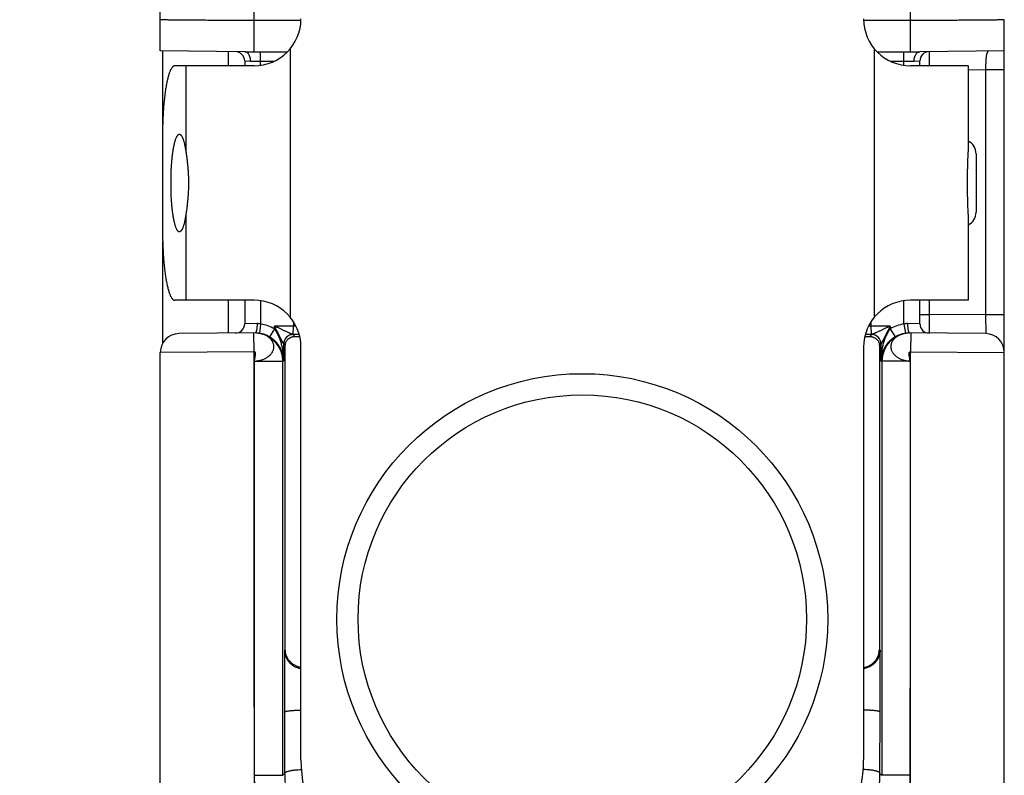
# Model space of a CAD drawing. Header units: inches. Extents: x 0 to 22, y 0 to 17.
# Tile 14 of 17: x 12.6 to 13.7, y 12.8 to 13.6. Entities that reach past the tile are written whole.
import ezdxf

# ---------------------------------------------------------------- set-up
doc = ezdxf.new("R2010")
doc.units = ezdxf.units.IN
doc.header["$LTSCALE"] = 1.21
doc.header["$MEASUREMENT"] = 0
doc.layers.get('0').update_dxf_attribs({"linetype": 'CONTINUOUS'})
doc.layers.add('DIMENSIONS', color=7, linetype='CONTINUOUS')
doc.styles.get("Standard").update_dxf_attribs({"font": 'txt', "width": 0.8})
doc.dimstyles.new('DIMSTYLE_1', dxfattribs={"dimtxt": 0.125, "dimasz": 0.18, "dimexe": 0.18, "dimexo": 0.0625, "dimgap": 0.09, "dimtad": 0, "dimtih": 1, "dimtoh": 1, "dimdec": 3, "dimzin": 4, "dimdsep": 46, "dimtxsty": 'STANDARD', "dimblk": '_FILLED', "dimblk1": '_FILLED', "dimblk2": '_FILLED', "dimcen": 0.09, "dimadec": 0, "dimazin": 0, "dimtp": 0.01, "dimtm": 0.01, "dimtfac": 1, "dimtdec": 3, "dimtofl": 0, "dimtmove": 0, "dimatfit": 3, "dimldrblk": '_FILLED', "dimfxl": 1, "dimtolj": 1, "dimtzin": 4, "dimarcsym": 0})

# ---------------------------------------------------------------- blocks, each defined once
blk = doc.blocks.new('_FILLED')
at = {"color": 0, "linetype": 'BYBLOCK'}
blk.add_solid([(0, 0), (-1, 0.1736), (-1, -0.1736)], dxfattribs=at)
blk = doc.blocks.new('*D0')
at = {"layer": 'DIMENSIONS', "color": 2, "linetype": 'CONTINUOUS'}
for p, q in [((12.7321, 15.3143), (11.8926, 15.3143)), ((12.0176, 15.3143), (12.0176, 14.0479)), ((12.0176, 12.5316), (12.0176, 13.6104)), ((12.8051, 12.5316), (11.8926, 12.5316))]:
    blk.add_line(p, q, dxfattribs=at)
at = {"layer": 'DIMENSIONS', "color": 2, "linetype": 'CONTINUOUS', "xscale": 0.18, "yscale": 0.18, "zscale": 0.18}
for p, rotation in [((12.0176, 15.3143), 90), ((12.0176, 12.5316), 270)]:
    blk.add_blockref('_FILLED', p, dxfattribs=dict(at, rotation=rotation))
at = {"layer": 'DIMENSIONS', "color": 2, "linetype": 'CONTINUOUS', "insert": (11.9176, 13.9854), "char_height": 0.125, "width": 0.7, "attachment_point": 2, "line_spacing_factor": 0.9}
blk.add_mtext('2.783\\P[70.68]', dxfattribs=at)

msp = doc.modelspace()

# ---------------------------------------------------------------- linework, layer by layer
at = {"color": 7, "linetype": 'CONTINUOUS'}
for p, q in [((12.7676, 13.6061), (12.7676, 15.2873)), ((12.8676, 13.6053), (12.8676, 13.6651)), ((13.5676, 13.6053), (13.5676, 13.6651)), ((12.9175, 13.6386), (12.8676, 13.6386)), ((13.5676, 13.6386), (13.5177, 13.6386)), ((13.6676, 12.6313), (13.6676, 13.6394)), ((12.9062, 13.6085), (12.9062, 13.3221)), ((13.5291, 13.3221), (13.5291, 13.6085)), ((12.8576, 13.6053), (12.7676, 13.6061)), ((12.7701, 13.606), (12.7701, 13.5281)), ((12.8401, 13.6054), (12.8401, 13.5903)), ((12.8576, 13.6053), (12.9033, 13.6053)), ((12.8746, 13.5908), (12.8746, 13.6053)), ((13.5319, 13.6053), (13.5776, 13.6053)), ((13.5606, 13.5908), (13.5606, 13.6053)), ((13.6676, 13.6061), (13.5776, 13.6053)), ((13.5876, 13.6054), (13.5876, 13.5903)), ((12.8676, 13.5903), (12.783, 13.5903)), ((12.7949, 13.5903), (12.7949, 13.4985)), ((12.8576, 13.5954), (12.8576, 13.5903)), ((12.8576, 13.5954), (12.8639, 13.5953)), ((12.8639, 13.5953), (12.8894, 13.5953)), ((13.546, 13.5953), (13.5714, 13.5953)), ((13.6291, 13.5903), (13.5676, 13.5903)), ((13.5714, 13.5953), (13.5776, 13.5954)), ((13.5776, 13.5903), (13.5776, 13.5954)), ((13.6291, 13.5903), (13.6291, 13.4985)), ((13.6476, 13.5859), (13.6291, 13.5857)), ((13.6676, 13.5859), (13.6476, 13.5859)), ((13.6476, 13.5859), (13.6476, 13.3247)), ((12.7699, 13.5153), (12.7699, 13.4153)), ((13.6376, 13.4965), (13.6376, 13.4341)), ((12.7949, 13.432), (12.7949, 13.3403)), ((13.6291, 13.432), (13.6291, 13.3403)), ((12.7701, 13.4024), (12.7701, 13.2942)), ((12.8676, 13.3403), (12.783, 13.3403)), ((12.8401, 13.3403), (12.8401, 13.3051)), ((12.8576, 13.3403), (12.8576, 13.3152)), ((12.8746, 13.3397), (12.8746, 13.3149)), ((13.5606, 13.3149), (13.5606, 13.3397)), ((13.6291, 13.3403), (13.5676, 13.3403)), ((13.5776, 13.3152), (13.5776, 13.3403)), ((13.5876, 13.3403), (13.5876, 13.3252)), ((13.5776, 13.3252), (13.5876, 13.3252)), ((13.6476, 13.3247), (13.5876, 13.3252)), ((13.5876, 13.3252), (13.5876, 13.3052)), ((13.6676, 13.3247), (13.6476, 13.3247)), ((13.6476, 13.3247), (13.6478, 13.3047)), ((12.8708, 13.3154), (12.8576, 13.3152)), ((12.8746, 13.3149), (12.8732, 13.3051)), ((12.9096, 13.3175), (12.9096, 13.3127)), ((13.5257, 13.3127), (13.5257, 13.3175)), ((13.5606, 13.3149), (13.5621, 13.3051)), ((13.5776, 13.3152), (13.5645, 13.3154)), ((12.869, 13.3054), (12.7875, 13.3047)), ((12.8676, 13.2854), (12.8675, 13.3054)), ((12.8689, 13.3055), (12.8686, 13.3054)), ((12.8738, 13.3048), (12.8735, 13.3048)), ((12.8892, 13.3098), (12.8841, 13.3012)), ((12.9096, 13.3127), (12.8892, 13.3127)), ((12.8892, 13.3098), (12.8892, 13.3127)), ((12.9112, 13.3017), (12.9092, 13.3037)), ((12.9094, 13.3037), (12.9096, 13.3127)), ((12.9123, 13.3127), (12.9096, 13.3127)), ((13.5257, 13.3127), (13.523, 13.3127)), ((13.5261, 13.3037), (13.5241, 13.3017)), ((13.5461, 13.3127), (13.5257, 13.3127)), ((13.5259, 13.3037), (13.5257, 13.3127)), ((13.5461, 13.3127), (13.5461, 13.3098)), ((13.5461, 13.3098), (13.5511, 13.3012)), ((13.5618, 13.3049), (13.5615, 13.3048)), ((13.5621, 13.3049), (13.5617, 13.3048)), ((13.563, 13.3051), (13.5625, 13.305)), ((13.6478, 13.3047), (13.5663, 13.3054)), ((13.5664, 13.3055), (13.5667, 13.3054)), ((13.5678, 13.3054), (13.5676, 13.2854)), ((12.9009, 13.292), (12.8992, 13.2937)), ((12.8992, 13.2754), (12.8992, 13.2937)), ((13.5361, 13.2937), (13.5344, 13.292)), ((13.5361, 13.2937), (13.5361, 13.2754)), ((12.8676, 13.2854), (12.7676, 13.2847)), ((12.7676, 12.6315), (12.7676, 13.2847)), ((12.9009, 12.9679), (12.9009, 13.292)), ((12.9176, 12.8503), (12.9176, 13.2903)), ((13.5176, 13.2903), (13.5176, 12.8503)), ((13.5344, 13.292), (13.5344, 12.9679)), ((13.5676, 13.2854), (13.6676, 13.2847)), ((12.868, 12.8338), (12.8682, 13.2754)), ((12.8682, 13.2754), (12.8982, 13.2754)), ((12.8992, 13.2754), (12.8982, 13.2754)), ((12.8982, 12.8338), (12.8982, 13.2754)), ((13.5371, 13.2754), (13.5361, 13.2754)), ((13.5671, 13.2754), (13.5371, 13.2754)), ((13.5371, 13.2754), (13.5371, 12.8338)), ((13.5671, 13.2754), (13.5673, 12.8338)), ((12.9009, 12.9679), (12.9, 12.9671)), ((13.5353, 12.9671), (13.5344, 12.9679)), ((12.9, 12.9671), (12.9, 12.9012)), ((13.5353, 12.9012), (13.5353, 12.9671)), ((12.9, 12.9012), (12.9002, 12.8358)), ((13.535, 12.8358), (13.5353, 12.9012)), ((12.8682, 12.8338), (12.8982, 12.8338)), ((12.8982, 12.8338), (12.9002, 12.8358)), ((13.535, 12.8358), (13.5371, 12.8338)), ((13.5671, 12.8338), (13.5371, 12.8338))]:
    msp.add_line(p, q, dxfattribs=at)
for points in [[(12.8735, 13.3048), (12.8732, 13.3049), (12.8728, 13.305), (12.8723, 13.3051), (12.8718, 13.3052), (12.8711, 13.3053), (12.8705, 13.3053), (12.8698, 13.3054), (12.869, 13.3054)], [(13.5663, 13.3054), (13.5656, 13.3054), (13.5649, 13.3053), (13.5642, 13.3053), (13.5636, 13.3052), (13.563, 13.3051), (13.5625, 13.305), (13.5621, 13.3049)]]:
    msp.add_lwpolyline(points, dxfattribs=at)
for radius in [0.2617, 0.2391]:
    msp.add_circle((13.2176, 13.0003), radius, dxfattribs=at)
for centre, radius, start, end in [((12.8676, 13.6403), 0.05, 270, 360), ((13.5676, 13.6403), 0.05, 180, 270), ((12.8476, 13.5954), 0.01, 0, 89.5001), ((13.5876, 13.5954), 0.01, 90.5, 179.9999), ((13.6226, 13.4965), 0.015, 0, 64.5943), ((13.6226, 13.4341), 0.015, 295.4057, 360), ((12.8676, 13.2903), 0.05, 0, 90), ((13.5676, 13.2903), 0.05, 90, 180), ((12.8476, 13.3152), 0.01, 270.5, 360), ((12.8689, 13.2753), 0.04, 59.4308, 81.7089), ((13.5664, 13.2754), 0.04, 98.2842, 120.5748), ((13.5876, 13.3152), 0.01, 180, 269.5001), ((12.7876, 13.2847), 0.02, 90.5, 180), ((12.8689, 13.2758), 0.0296, 89.8012, 90.502), ((12.8689, 13.2753), 0.03, 81.7132, 87.5909), ((12.8689, 13.2755), 0.0299, 80.5641, 81.7202), ((12.8684, 13.2776), 0.0277, 79.0248, 79.6232), ((12.8684, 13.2778), 0.0276, 78.8517, 79.0244), ((12.8689, 13.2754), 0.03, 59.4277, 80.5647), ((12.8682, 13.2754), 0.03, 359.9961, 79.2158), ((12.9092, 13.2937), 0.01, 90.0213, 179.9787), ((12.9096, 12.1502), 1.1535, 89.6965, 90.0221), ((13.5261, 12.034), 1.2697, 89.9978, 90.2935), ((13.5261, 13.2937), 0.01, 0.0142, 89.8537), ((13.5261, 13.2937), 0.01, 0.0213, 89.9787), ((13.5671, 13.2754), 0.03, 91.5284, 180.0039), ((13.5664, 13.2754), 0.03, 99.4933, 120.5725), ((13.5668, 13.2778), 0.0276, 101.2032, 101.7539), ((13.5664, 13.2754), 0.0299, 98.2807, 99.4948), ((13.5669, 13.2776), 0.0277, 100.82, 101.2034), ((13.5664, 13.2754), 0.03, 92.11, 98.2907), ((13.5671, 13.2756), 0.0298, 90.8994, 91.5476), ((13.6476, 13.2847), 0.02, 0, 89.5), ((13.0676, 12.8503), 0.15, 180, 270), ((13.3676, 12.8503), 0.15, 270, 360)]:
    msp.add_arc(centre, radius, start, end, dxfattribs=at)
for centre, start_param, end_param in [((12.9209, 13.302), -2.077118, -1.801047), ((13.5144, 13.302), -1.340545, -1.064475)]:
    msp.add_ellipse(centre, major_axis=(0.02, 0), ratio=0.017455, start_param=start_param, end_param=end_param, dxfattribs=at)
for points, knots in [([(12.8676, 13.6386), (12.8644, 13.6386), (12.8579, 13.6386), (12.8482, 13.6386), (12.8387, 13.6387), (12.8295, 13.6387), (12.8206, 13.6387), (12.8123, 13.6388), (12.8044, 13.6388), (12.7982, 13.6388), (12.7936, 13.6389), (12.7904, 13.6389), (12.7874, 13.6389), (12.7846, 13.639), (12.7819, 13.639), (12.7795, 13.639), (12.7773, 13.6391), (12.7753, 13.6391), (12.7736, 13.6392), (12.7722, 13.6392), (12.7713, 13.6392), (12.7707, 13.6392), (12.7701, 13.6393), (12.7696, 13.6393), (12.7691, 13.6393), (12.7687, 13.6393), (12.7684, 13.6393), (12.7681, 13.6393), (12.768, 13.6394), (12.7678, 13.6394), (12.7678, 13.6394), (12.7677, 13.6394), (12.7677, 13.6394), (12.7677, 13.6394), (12.7677, 13.6394), (12.7676, 13.6394), (12.7676, 13.6394)], [0, 0, 0, 0, 0.098016, 0.195086, 0.290277, 0.382669, 0.471374, 0.555536, 0.634345, 0.707044, 0.74088, 0.772931, 0.80312, 0.831374, 0.857626, 0.881812, 0.903874, 0.923759, 0.941419, 0.956813, 0.963649, 0.969903, 0.975575, 0.980659, 0.985154, 0.989056, 0.992363, 0.995074, 0.997187, 0.99802, 0.998703, 0.999239, 0.999628, 0.999769, 0.999875, 1, 1, 1, 1]), ([(13.6676, 13.6394), (13.6676, 13.6394), (13.6676, 13.6394), (13.6676, 13.6394), (13.6676, 13.6394), (13.6676, 13.6394), (13.6675, 13.6394), (13.6675, 13.6394), (13.6673, 13.6394), (13.6671, 13.6393), (13.6669, 13.6393), (13.6665, 13.6393), (13.6662, 13.6393), (13.6657, 13.6393), (13.6652, 13.6393), (13.6646, 13.6392), (13.664, 13.6392), (13.6631, 13.6392), (13.6617, 13.6392), (13.66, 13.6391), (13.658, 13.6391), (13.6558, 13.639), (13.6534, 13.639), (13.6507, 13.639), (13.6479, 13.6389), (13.6449, 13.6389), (13.6417, 13.6389), (13.6371, 13.6388), (13.6309, 13.6388), (13.623, 13.6388), (13.6146, 13.6387), (13.6058, 13.6387), (13.5966, 13.6387), (13.5871, 13.6386), (13.5774, 13.6386), (13.5709, 13.6386), (13.5676, 13.6386)], [0, 0, 0, 0, 0.000125, 0.000231, 0.000372, 0.000761, 0.001297, 0.00198, 0.002813, 0.004926, 0.007637, 0.010944, 0.014846, 0.019341, 0.024425, 0.030097, 0.036351, 0.043187, 0.058581, 0.076241, 0.096126, 0.118188, 0.142374, 0.168626, 0.19688, 0.227069, 0.25912, 0.292956, 0.365655, 0.444464, 0.528626, 0.617331, 0.709723, 0.804914, 0.901984, 1, 1, 1, 1]), ([(12.8639, 13.5953), (12.8639, 13.5959), (12.8639, 13.5972), (12.8635, 13.5991), (12.8629, 13.6008), (12.8622, 13.6023), (12.8614, 13.6034), (12.8606, 13.6041), (12.8601, 13.6045), (12.8595, 13.6048), (12.8589, 13.6051), (12.8583, 13.6052), (12.8579, 13.6053), (12.8576, 13.6053)], [0, 0, 0, 0, 0.150906, 0.298339, 0.439161, 0.570839, 0.691853, 0.748349, 0.802289, 0.853948, 0.90375, 0.95224, 1, 1, 1, 1]), ([(13.5713, 13.5953), (13.5714, 13.5956), (13.5714, 13.5962), (13.5715, 13.5972), (13.5716, 13.5982), (13.5718, 13.5991), (13.5721, 13.6), (13.5725, 13.6011), (13.5732, 13.6023), (13.574, 13.6034), (13.5747, 13.6041), (13.5752, 13.6045), (13.5758, 13.6048), (13.5764, 13.6051), (13.577, 13.6052), (13.5774, 13.6053), (13.5776, 13.6053)], [0, 0, 0, 0, 0.075865, 0.15138, 0.225933, 0.299163, 0.370761, 0.44034, 0.57218, 0.693262, 0.749738, 0.80364, 0.855328, 0.905092, 0.953145, 1, 1, 1, 1]), ([(13.651, 13.6059), (13.651, 13.6059), (13.6508, 13.6059), (13.6505, 13.6058), (13.6503, 13.6057), (13.65, 13.6055), (13.6498, 13.6053), (13.6496, 13.6051), (13.6495, 13.6048), (13.6493, 13.6044), (13.6491, 13.604), (13.649, 13.6036), (13.6489, 13.6031), (13.6487, 13.6024), (13.6485, 13.6014), (13.6483, 13.6001), (13.6482, 13.5986), (13.648, 13.597), (13.6479, 13.5954), (13.6478, 13.5929), (13.6477, 13.5904), (13.6477, 13.5879), (13.6476, 13.5865), (13.6476, 13.5859)], [0, 0, 0, 0, 0.012959, 0.02557, 0.038222, 0.051329, 0.0653, 0.080472, 0.097093, 0.115325, 0.135275, 0.157009, 0.180552, 0.20591, 0.261987, 0.324939, 0.394292, 0.469454, 0.549744, 0.634406, 0.813558, 0.906335, 1, 1, 1, 1]), ([(12.783, 13.5903), (12.7829, 13.5903), (12.7826, 13.5903), (12.7822, 13.5902), (12.7816, 13.5899), (12.781, 13.5894), (12.7804, 13.5888), (12.7798, 13.588), (12.7793, 13.5872), (12.7789, 13.5865), (12.7784, 13.5857), (12.7779, 13.5845), (12.7774, 13.583), (12.7768, 13.5814), (12.7762, 13.5796), (12.7757, 13.5776), (12.7752, 13.5755), (12.7745, 13.5724), (12.7737, 13.5681), (12.7728, 13.5627), (12.7721, 13.5568), (12.7714, 13.5505), (12.7709, 13.5439), (12.7705, 13.537), (12.7702, 13.5299), (12.77, 13.5226), (12.7699, 13.5177), (12.7699, 13.5153)], [0, 0, 0, 0, 0.004107, 0.008293, 0.017173, 0.02715, 0.038565, 0.051636, 0.066496, 0.074623, 0.083223, 0.101849, 0.122389, 0.144835, 0.169165, 0.195346, 0.223334, 0.253079, 0.3176, 0.388376, 0.464792, 0.546163, 0.63175, 0.720765, 0.812382, 0.905752, 1, 1, 1, 1]), ([(12.779, 13.4653), (12.779, 13.467), (12.779, 13.4704), (12.7791, 13.4754), (12.7793, 13.4803), (12.7796, 13.4851), (12.78, 13.4897), (12.7805, 13.4941), (12.781, 13.4982), (12.7816, 13.5019), (12.7821, 13.5049), (12.7826, 13.507), (12.783, 13.5085), (12.7833, 13.5098), (12.7837, 13.5111), (12.7841, 13.5122), (12.7845, 13.5133), (12.7849, 13.5142), (12.7853, 13.515), (12.7858, 13.5157), (12.7862, 13.5163), (12.7866, 13.5167), (12.7871, 13.517), (12.7875, 13.5172), (12.7878, 13.5173), (12.7879, 13.5173), (12.788, 13.5173)], [0, 0, 0, 0, 0.094246, 0.187617, 0.279232, 0.368247, 0.453833, 0.535204, 0.61162, 0.682396, 0.746917, 0.776662, 0.804651, 0.830832, 0.855162, 0.877609, 0.898149, 0.916777, 0.933501, 0.948362, 0.961434, 0.972849, 0.982826, 0.991706, 0.995892, 1, 1, 1, 1]), ([(12.788, 13.5173), (12.7881, 13.5173), (12.7882, 13.5173), (12.7886, 13.5172), (12.7889, 13.517), (12.7892, 13.5168), (12.7896, 13.5165), (12.79, 13.516), (12.7905, 13.5153), (12.7909, 13.5144), (12.7914, 13.5134), (12.7919, 13.5123), (12.7923, 13.511), (12.7927, 13.5096), (12.7931, 13.5081), (12.7935, 13.5064), (12.7939, 13.5046), (12.7944, 13.5019), (12.7947, 13.4999), (12.7949, 13.4985)], [0, 0, 0, 0, 0.011963, 0.02421, 0.050525, 0.065071, 0.080741, 0.115883, 0.156641, 0.203377, 0.256274, 0.315391, 0.38071, 0.452151, 0.529591, 0.61286, 0.701766, 0.796099, 1, 1, 1, 1]), ([(12.7949, 13.4985), (12.7951, 13.4973), (12.7955, 13.4948), (12.796, 13.491), (12.7964, 13.487), (12.7969, 13.4829), (12.7972, 13.4786), (12.7975, 13.4727), (12.7977, 13.4683), (12.7977, 13.4653)], [0, 0, 0, 0, 0.108549, 0.22368, 0.344432, 0.469892, 0.599121, 0.731173, 1, 1, 1, 1]), ([(13.6291, 13.432), (13.6291, 13.4332), (13.629, 13.4357), (13.6289, 13.4395), (13.6288, 13.4435), (13.6287, 13.4476), (13.6285, 13.4519), (13.6284, 13.4563), (13.6284, 13.4608), (13.6283, 13.4653), (13.6284, 13.4698), (13.6284, 13.4742), (13.6285, 13.4786), (13.6287, 13.4829), (13.6288, 13.487), (13.6289, 13.491), (13.629, 13.4948), (13.6291, 13.4973), (13.6291, 13.4985)], [0, 0, 0, 0, 0.053962, 0.111279, 0.171509, 0.234204, 0.29889, 0.365083, 0.432287, 0.5, 0.567713, 0.634917, 0.70111, 0.765796, 0.828491, 0.888721, 0.946038, 1, 1, 1, 1]), ([(12.788, 13.4133), (12.7879, 13.4133), (12.7878, 13.4133), (12.7875, 13.4133), (12.7871, 13.4135), (12.7866, 13.4138), (12.7862, 13.4143), (12.7858, 13.4148), (12.7853, 13.4155), (12.7849, 13.4163), (12.7845, 13.4173), (12.7841, 13.4183), (12.7837, 13.4194), (12.7833, 13.4207), (12.783, 13.4221), (12.7826, 13.4235), (12.7821, 13.4257), (12.7816, 13.4286), (12.781, 13.4324), (12.7805, 13.4365), (12.78, 13.4408), (12.7796, 13.4454), (12.7793, 13.4502), (12.7791, 13.4552), (12.779, 13.4602), (12.779, 13.4636), (12.779, 13.4653)], [0, 0, 0, 0, 0.004108, 0.008294, 0.017174, 0.027151, 0.038566, 0.051638, 0.066499, 0.083223, 0.101851, 0.122391, 0.144838, 0.169168, 0.195349, 0.223338, 0.253083, 0.317604, 0.38838, 0.464796, 0.546167, 0.631753, 0.720768, 0.812383, 0.905754, 1, 1, 1, 1]), ([(12.7977, 13.4653), (12.7977, 13.4623), (12.7975, 13.4578), (12.7972, 13.4519), (12.7969, 13.4476), (12.7964, 13.4435), (12.796, 13.4395), (12.7955, 13.4357), (12.7951, 13.4332), (12.7949, 13.432)], [0, 0, 0, 0, 0.268827, 0.400879, 0.530108, 0.655568, 0.77632, 0.891451, 1, 1, 1, 1]), ([(12.7949, 13.432), (12.7947, 13.4306), (12.7944, 13.4286), (12.7939, 13.426), (12.7935, 13.4242), (12.7931, 13.4225), (12.7927, 13.4209), (12.7923, 13.4195), (12.7919, 13.4182), (12.7914, 13.4171), (12.7909, 13.4161), (12.7905, 13.4152), (12.79, 13.4145), (12.7896, 13.4141), (12.7892, 13.4138), (12.7889, 13.4135), (12.7886, 13.4134), (12.7882, 13.4133), (12.7881, 13.4133), (12.788, 13.4133)], [0, 0, 0, 0, 0.203901, 0.298234, 0.38714, 0.470409, 0.547849, 0.61929, 0.684609, 0.743726, 0.796623, 0.843359, 0.884117, 0.919259, 0.934929, 0.949475, 0.97579, 0.988037, 1, 1, 1, 1]), ([(12.7699, 13.4153), (12.7699, 13.4128), (12.77, 13.4079), (12.7702, 13.4007), (12.7705, 13.3936), (12.7709, 13.3867), (12.7714, 13.38), (12.7721, 13.3737), (12.7728, 13.3678), (12.7737, 13.3624), (12.7745, 13.3582), (12.7752, 13.3551), (12.7757, 13.353), (12.7762, 13.351), (12.7768, 13.3492), (12.7774, 13.3475), (12.7779, 13.346), (12.7784, 13.3449), (12.7789, 13.3441), (12.7793, 13.3433), (12.7798, 13.3425), (12.7804, 13.3417), (12.781, 13.3411), (12.7816, 13.3406), (12.7822, 13.3404), (12.7826, 13.3403), (12.7829, 13.3403), (12.783, 13.3403)], [0, 0, 0, 0, 0.094248, 0.187618, 0.279235, 0.36825, 0.453837, 0.535208, 0.611624, 0.6824, 0.746921, 0.776666, 0.804654, 0.830835, 0.855165, 0.877611, 0.898151, 0.916777, 0.925377, 0.933504, 0.948364, 0.961435, 0.97285, 0.982827, 0.991707, 0.995893, 1, 1, 1, 1]), ([(12.8708, 13.3154), (12.8708, 13.3148), (12.8708, 13.3136), (12.8707, 13.3119), (12.8705, 13.3103), (12.8704, 13.3091), (12.8702, 13.3082), (12.87, 13.3076), (12.8699, 13.3071), (12.8697, 13.3066), (12.8695, 13.3062), (12.8694, 13.3059), (12.8692, 13.3056), (12.869, 13.3055), (12.8689, 13.3055)], [0, 0, 0, 0, 0.173061, 0.340855, 0.498376, 0.641006, 0.705463, 0.764762, 0.818538, 0.866519, 0.908535, 0.944572, 0.974852, 1, 1, 1, 1]), ([(12.8746, 13.3149), (12.874, 13.3151), (12.8727, 13.3153), (12.8714, 13.3154), (12.8708, 13.3154)], [0, 0, 0, 0, 0.503266, 1, 1, 1, 1]), ([(13.5645, 13.3154), (13.5638, 13.3154), (13.5626, 13.3153), (13.5613, 13.3151), (13.5606, 13.3149)], [0, 0, 0, 0, 0.496735, 1, 1, 1, 1]), ([(13.5645, 13.3154), (13.5645, 13.3148), (13.5645, 13.3136), (13.5646, 13.3119), (13.5647, 13.3103), (13.5649, 13.309), (13.5651, 13.3081), (13.5653, 13.3076), (13.5654, 13.307), (13.5656, 13.3066), (13.5658, 13.3062), (13.566, 13.3059), (13.5661, 13.3056), (13.5663, 13.3055), (13.5664, 13.3055)], [0, 0, 0, 0, 0.173919, 0.342459, 0.500519, 0.643388, 0.707833, 0.767024, 0.820596, 0.868277, 0.909907, 0.94549, 0.975287, 1, 1, 1, 1]), ([(12.8682, 13.2754), (12.8688, 13.2754), (12.8697, 13.2755), (12.8709, 13.2756), (12.8722, 13.2758), (12.8737, 13.2761), (12.8754, 13.2766), (12.8771, 13.2772), (12.8787, 13.2778), (12.8803, 13.2786), (12.8817, 13.2795), (12.8828, 13.2803), (12.8837, 13.281), (12.8844, 13.2817), (12.8853, 13.2826), (12.8863, 13.2837), (12.8871, 13.2849), (12.8877, 13.2862), (12.8882, 13.2875), (12.8886, 13.2888), (12.8887, 13.2901), (12.8887, 13.2914), (12.8886, 13.2927), (12.8882, 13.294), (12.8878, 13.2953), (12.8871, 13.2965), (12.8863, 13.2977), (12.8854, 13.2988), (12.8843, 13.2999), (12.8831, 13.3009), (12.8818, 13.3018), (12.8804, 13.3026), (12.8788, 13.3033), (12.8767, 13.3041), (12.8749, 13.3046), (12.8738, 13.3048)], [0, 0, 0, 0, 0.036994, 0.055453, 0.073858, 0.110432, 0.146588, 0.182203, 0.217158, 0.251358, 0.284721, 0.31719, 0.333082, 0.348734, 0.379305, 0.408937, 0.437689, 0.465651, 0.492923, 0.519637, 0.545979, 0.572159, 0.598388, 0.624834, 0.651664, 0.679047, 0.707164, 0.736133, 0.765992, 0.796759, 0.828469, 0.861177, 0.894814, 0.929246, 1, 1, 1, 1]), ([(12.9094, 13.3037), (12.9093, 13.3037), (12.9092, 13.3037), (12.909, 13.3037), (12.9089, 13.3038), (12.9087, 13.3038), (12.9086, 13.3039), (12.9084, 13.304), (12.9082, 13.3041), (12.9079, 13.3042), (12.9077, 13.3043), (12.9073, 13.3044), (12.9069, 13.3046), (12.9063, 13.3049), (12.9057, 13.3051), (12.9051, 13.3054), (12.9043, 13.3058), (12.9032, 13.3063), (12.9018, 13.3069), (12.9005, 13.3075), (12.8991, 13.3081), (12.8973, 13.309), (12.8949, 13.3101), (12.8921, 13.3114), (12.8902, 13.3123), (12.8892, 13.3127)], [0, 0, 0, 0, 0.007731, 0.015281, 0.022512, 0.029837, 0.037974, 0.047404, 0.057962, 0.069357, 0.081358, 0.093904, 0.120493, 0.148769, 0.178294, 0.208781, 0.240077, 0.304564, 0.370866, 0.438491, 0.507094, 0.576422, 0.716596, 0.858017, 1, 1, 1, 1]), ([(12.8992, 13.2937), (12.8992, 13.2937), (12.8992, 13.2937), (12.8992, 13.2937), (12.8992, 13.2938), (12.8991, 13.2938), (12.8991, 13.2939), (12.899, 13.294), (12.8989, 13.2941), (12.8988, 13.2943), (12.8987, 13.2945), (12.8986, 13.2947), (12.8985, 13.2949), (12.8983, 13.2952), (12.8981, 13.2956), (12.8978, 13.2962), (12.8975, 13.2967), (12.8972, 13.2973), (12.8969, 13.2979), (12.8965, 13.2985), (12.8962, 13.2991), (12.8959, 13.2998), (12.8954, 13.3006), (12.8949, 13.3017), (12.8942, 13.3031), (12.8935, 13.3044), (12.8928, 13.3058), (12.8918, 13.3076), (12.8907, 13.3099), (12.8897, 13.3118), (12.8892, 13.3127)], [0, 0, 0, 0, 0.00088, 0.002136, 0.003772, 0.00578, 0.010863, 0.017279, 0.024925, 0.033697, 0.043496, 0.054223, 0.065774, 0.078027, 0.104161, 0.132013, 0.161373, 0.191975, 0.223505, 0.255769, 0.288672, 0.322122, 0.356032, 0.424928, 0.494955, 0.565841, 0.637367, 0.709376, 0.854362, 1, 1, 1, 1]), ([(12.8992, 13.2754), (12.8992, 13.2769), (12.8991, 13.2798), (12.8987, 13.2843), (12.898, 13.2888), (12.8972, 13.2924), (12.8964, 13.2954), (12.8958, 13.2975), (12.895, 13.2997), (12.8941, 13.3018), (12.8931, 13.3039), (12.892, 13.306), (12.8907, 13.3079), (12.8897, 13.3092), (12.8892, 13.3098)], [0, 0, 0, 0, 0.122539, 0.245297, 0.368452, 0.492234, 0.554453, 0.616942, 0.679745, 0.742916, 0.806512, 0.870569, 0.935104, 1, 1, 1, 1]), ([(12.9092, 13.3037), (12.9085, 13.3037), (12.9072, 13.3036), (12.9053, 13.303), (12.9036, 13.3021), (12.9021, 13.3008), (12.9008, 13.2993), (12.8999, 13.2976), (12.8993, 13.2957), (12.8992, 13.2944), (12.8992, 13.2937)], [0, 0, 0, 0, 0.124845, 0.249726, 0.374669, 0.499668, 0.624718, 0.749805, 0.874902, 1, 1, 1, 1]), ([(12.9092, 13.3037), (12.9092, 13.3037), (12.9092, 13.3037), (12.9092, 13.3037), (12.9092, 13.3037)], [0, 0, 0, 0, 0.376954, 1, 1, 1, 1]), ([(13.5461, 13.3127), (13.5451, 13.3123), (13.5432, 13.3114), (13.5404, 13.3101), (13.538, 13.309), (13.5362, 13.3081), (13.5348, 13.3075), (13.5334, 13.3069), (13.5321, 13.3063), (13.531, 13.3058), (13.5302, 13.3054), (13.5296, 13.3051), (13.529, 13.3049), (13.5284, 13.3046), (13.5279, 13.3044), (13.5276, 13.3043), (13.5274, 13.3042), (13.5271, 13.3041), (13.5269, 13.304), (13.5267, 13.3039), (13.5266, 13.3038), (13.5264, 13.3038), (13.5262, 13.3037), (13.5261, 13.3037), (13.526, 13.3037), (13.5259, 13.3037)], [0, 0, 0, 0, 0.141983, 0.283404, 0.423578, 0.492906, 0.561509, 0.629134, 0.695437, 0.759922, 0.791219, 0.821707, 0.85123, 0.879504, 0.906097, 0.918646, 0.930647, 0.942039, 0.952594, 0.962021, 0.970157, 0.977482, 0.984713, 0.992265, 1, 1, 1, 1]), ([(13.5261, 13.3037), (13.5261, 13.3037), (13.5261, 13.3037), (13.5261, 13.3037), (13.5261, 13.3037)], [0, 0, 0, 0, 0.621722, 1, 1, 1, 1]), ([(13.5461, 13.3127), (13.5456, 13.3118), (13.5446, 13.3099), (13.5434, 13.3076), (13.5425, 13.3058), (13.5418, 13.3044), (13.5411, 13.3031), (13.5404, 13.3017), (13.5398, 13.3006), (13.5394, 13.2998), (13.5391, 13.2991), (13.5387, 13.2985), (13.5384, 13.2979), (13.5381, 13.2973), (13.5378, 13.2967), (13.5375, 13.2962), (13.5372, 13.2956), (13.537, 13.2952), (13.5368, 13.2949), (13.5367, 13.2947), (13.5366, 13.2945), (13.5365, 13.2943), (13.5364, 13.2941), (13.5363, 13.294), (13.5362, 13.2939), (13.5362, 13.2938), (13.5361, 13.2938), (13.5361, 13.2937), (13.5361, 13.2937), (13.5361, 13.2937), (13.5361, 13.2937)], [0, 0, 0, 0, 0.145638, 0.290624, 0.362633, 0.43416, 0.505046, 0.575073, 0.643969, 0.67788, 0.711331, 0.744231, 0.776493, 0.808024, 0.838631, 0.867994, 0.895841, 0.921962, 0.93421, 0.945764, 0.956504, 0.96632, 0.9751, 0.982738, 0.989139, 0.994213, 0.996222, 0.997861, 0.999119, 1, 1, 1, 1]), ([(13.5461, 13.3098), (13.5455, 13.3092), (13.5446, 13.3079), (13.5433, 13.306), (13.5422, 13.3039), (13.5412, 13.3018), (13.5403, 13.2997), (13.5395, 13.2975), (13.5388, 13.2954), (13.538, 13.2924), (13.5372, 13.2888), (13.5366, 13.2843), (13.5362, 13.2798), (13.5361, 13.2769), (13.5361, 13.2754)], [0, 0, 0, 0, 0.064896, 0.129431, 0.193488, 0.257084, 0.320255, 0.383058, 0.445547, 0.507766, 0.631548, 0.754703, 0.877461, 1, 1, 1, 1]), ([(13.5612, 13.3048), (13.5601, 13.3045), (13.5584, 13.3041), (13.5562, 13.3032), (13.5547, 13.3025), (13.5533, 13.3017), (13.552, 13.3007), (13.5508, 13.2998), (13.5498, 13.2987), (13.5489, 13.2976), (13.5481, 13.2964), (13.5475, 13.2952), (13.547, 13.2939), (13.5467, 13.2926), (13.5466, 13.2913), (13.5466, 13.29), (13.5468, 13.2887), (13.5471, 13.2874), (13.5476, 13.2861), (13.5483, 13.2848), (13.5491, 13.2836), (13.55, 13.2825), (13.5511, 13.2814), (13.5523, 13.2804), (13.5536, 13.2794), (13.5551, 13.2786), (13.5566, 13.2778), (13.5582, 13.2771), (13.5605, 13.2764), (13.5626, 13.2759), (13.5644, 13.2756), (13.5656, 13.2754), (13.5665, 13.2754), (13.5671, 13.2754)], [0, 0, 0, 0, 0.070766, 0.105111, 0.138613, 0.171171, 0.202741, 0.233396, 0.263165, 0.292057, 0.320115, 0.347456, 0.37426, 0.400694, 0.426923, 0.453123, 0.479504, 0.506278, 0.53362, 0.561661, 0.590493, 0.620205, 0.650852, 0.682457, 0.71499, 0.74841, 0.782662, 0.817665, 0.853324, 0.926083, 0.944503, 0.962979, 1, 1, 1, 1]), ([(12.8992, 13.2754), (12.8992, 13.2765), (12.899, 13.2788), (12.8984, 13.2823), (12.8973, 13.2857), (12.8961, 13.2885), (12.8948, 13.2907), (12.8934, 13.2929), (12.8912, 13.2956), (12.8885, 13.2981), (12.8861, 13.3), (12.8848, 13.3008), (12.8841, 13.3012)], [0, 0, 0, 0, 0.11012, 0.221655, 0.33586, 0.454182, 0.515426, 0.578346, 0.710091, 0.850978, 0.924779, 1, 1, 1, 1]), ([(12.8992, 13.2937), (12.8992, 13.2937), (12.8992, 13.2937), (12.8992, 13.2937), (12.8992, 13.2937)], [0, 0, 0, 0, 0.415639, 1, 1, 1, 1]), ([(12.9009, 13.292), (12.9009, 13.2926), (12.901, 13.2937), (12.9015, 13.2954), (12.9023, 13.2969), (12.9034, 13.2984), (12.9048, 13.2997), (12.9066, 13.3008), (12.9084, 13.3014), (12.9099, 13.3017), (12.9108, 13.3017), (12.9112, 13.3017)], [0, 0, 0, 0, 0.106587, 0.215062, 0.326852, 0.443592, 0.567126, 0.699572, 0.843168, 0.919907, 1, 1, 1, 1]), ([(13.5241, 13.3017), (13.5245, 13.3017), (13.5253, 13.3017), (13.5269, 13.3014), (13.5286, 13.3008), (13.5304, 13.2997), (13.5319, 13.2984), (13.533, 13.2969), (13.5338, 13.2954), (13.5343, 13.2937), (13.5344, 13.2926), (13.5344, 13.292)], [0, 0, 0, 0, 0.080093, 0.156832, 0.300428, 0.432874, 0.556408, 0.673148, 0.784938, 0.893413, 1, 1, 1, 1]), ([(13.5511, 13.3012), (13.5505, 13.3008), (13.5492, 13.3), (13.5468, 13.2981), (13.5441, 13.2956), (13.5419, 13.2929), (13.5405, 13.2907), (13.5392, 13.2885), (13.538, 13.2857), (13.5369, 13.2823), (13.5362, 13.2788), (13.5361, 13.2765), (13.5361, 13.2754)], [0, 0, 0, 0, 0.075221, 0.149022, 0.289909, 0.421654, 0.484574, 0.545818, 0.66414, 0.778345, 0.88988, 1, 1, 1, 1]), ([(13.5361, 13.2937), (13.5361, 13.2937), (13.5361, 13.2937), (13.5361, 13.2937), (13.5361, 13.2937)], [0, 0, 0, 0, 0.5844, 1, 1, 1, 1]), ([(12.868, 12.8338), (12.868, 12.8526), (12.868, 12.8808), (12.8678, 12.9184), (12.8677, 12.9467), (12.8677, 12.9702), (12.8676, 12.989), (12.8676, 13.0078), (12.8676, 13.0313), (12.8676, 13.0596), (12.8676, 13.0878), (12.8676, 13.116), (12.8676, 13.1442), (12.8677, 13.1725), (12.8677, 13.2007), (12.8676, 13.2383), (12.8676, 13.2665), (12.8676, 13.2854)], [0, 0, 0, 0, 0.125, 0.1875, 0.25, 0.3125, 0.34375, 0.375, 0.4375, 0.5, 0.5625, 0.625, 0.6875, 0.75, 0.8125, 0.875, 1, 1, 1, 1]), ([(12.8682, 13.2754), (12.8681, 13.2756), (12.8681, 13.2761), (12.8682, 13.2768), (12.8683, 13.2776), (12.8684, 13.2784), (12.8686, 13.2792), (12.8687, 13.28), (12.8689, 13.2809), (12.869, 13.2817), (12.8691, 13.2824), (12.8692, 13.2831), (12.8692, 13.2836), (12.8691, 13.284), (12.8691, 13.2843), (12.869, 13.2845), (12.8689, 13.2847), (12.8687, 13.2849), (12.8686, 13.2851), (12.8684, 13.2852), (12.8682, 13.2853), (12.8679, 13.2853), (12.8677, 13.2854), (12.8676, 13.2854)], [0, 0, 0, 0, 0.062515, 0.130508, 0.202924, 0.278473, 0.355739, 0.433242, 0.509482, 0.582979, 0.652317, 0.716222, 0.773686, 0.79984, 0.824275, 0.847102, 0.86855, 0.889004, 0.909021, 0.92932, 0.950715, 0.974025, 1, 1, 1, 1]), ([(13.5671, 13.2754), (13.5671, 13.2756), (13.5671, 13.2761), (13.5671, 13.2768), (13.5669, 13.2776), (13.5668, 13.2784), (13.5667, 13.2792), (13.5665, 13.2801), (13.5663, 13.2809), (13.5662, 13.2817), (13.5661, 13.2824), (13.5661, 13.2831), (13.5661, 13.2837), (13.5662, 13.2842), (13.5663, 13.2845), (13.5664, 13.2847), (13.5665, 13.2849), (13.5667, 13.2851), (13.5669, 13.2852), (13.5671, 13.2853), (13.5674, 13.2853), (13.5675, 13.2854), (13.5676, 13.2854)], [0, 0, 0, 0, 0.062531, 0.130608, 0.203096, 0.27867, 0.355902, 0.433315, 0.509421, 0.582757, 0.651936, 0.715709, 0.773101, 0.823662, 0.846541, 0.86807, 0.888628, 0.908763, 0.929176, 0.950663, 0.974025, 1, 1, 1, 1]), ([(13.5673, 12.8338), (13.5673, 12.8526), (13.5673, 12.8808), (13.5674, 12.9184), (13.5675, 12.9467), (13.5676, 12.9702), (13.5677, 12.989), (13.5677, 13.0078), (13.5677, 13.0313), (13.5677, 13.0596), (13.5677, 13.0878), (13.5677, 13.116), (13.5676, 13.1442), (13.5676, 13.1725), (13.5676, 13.2007), (13.5676, 13.2383), (13.5676, 13.2665), (13.5676, 13.2854)], [0, 0, 0, 0, 0.125, 0.1875, 0.25, 0.3125, 0.34375, 0.375, 0.4375, 0.5, 0.5625, 0.625, 0.6875, 0.75, 0.8125, 0.875, 1, 1, 1, 1]), ([(12.9176, 12.9486), (12.9173, 12.9487), (12.9166, 12.9488), (12.9156, 12.9491), (12.9146, 12.9494), (12.9133, 12.9498), (12.9118, 12.9505), (12.9102, 12.9515), (12.9086, 12.9526), (12.9068, 12.9541), (12.9049, 12.9562), (12.9031, 12.959), (12.9019, 12.9619), (12.9011, 12.9649), (12.9009, 12.9669), (12.9009, 12.9679)], [0, 0, 0, 0, 0.038116, 0.07584, 0.113121, 0.149895, 0.221755, 0.291322, 0.358624, 0.42378, 0.548276, 0.666572, 0.7803, 0.890979, 1, 1, 1, 1]), ([(13.5177, 12.9486), (13.518, 12.9487), (13.5187, 12.9488), (13.5197, 12.9491), (13.5207, 12.9494), (13.5219, 12.9498), (13.5234, 12.9505), (13.5251, 12.9515), (13.5266, 12.9526), (13.5285, 12.9541), (13.5304, 12.9562), (13.5322, 12.959), (13.5334, 12.9619), (13.5342, 12.9649), (13.5344, 12.9669), (13.5344, 12.9679)], [0, 0, 0, 0, 0.038116, 0.07584, 0.113121, 0.149895, 0.221755, 0.291322, 0.358624, 0.42378, 0.548276, 0.666572, 0.7803, 0.890979, 1, 1, 1, 1]), ([(12.9, 12.9671), (12.9, 12.966), (12.9002, 12.9639), (12.901, 12.9609), (12.9021, 12.9584), (12.9033, 12.9565), (12.9043, 12.9551), (12.9054, 12.9538), (12.9067, 12.9525), (12.9082, 12.9514), (12.9098, 12.9503), (12.9116, 12.9493), (12.9135, 12.9485), (12.9155, 12.9479), (12.9169, 12.9477), (12.9176, 12.9476)], [0, 0, 0, 0, 0.108384, 0.218494, 0.331793, 0.390185, 0.449983, 0.511415, 0.574692, 0.64003, 0.707603, 0.777503, 0.849722, 0.924039, 1, 1, 1, 1]), ([(13.5353, 12.9671), (13.5353, 12.966), (13.5351, 12.9639), (13.5342, 12.9609), (13.5329, 12.9579), (13.531, 12.955), (13.529, 12.9529), (13.5271, 12.9514), (13.5255, 12.9503), (13.5237, 12.9493), (13.5218, 12.9485), (13.5198, 12.9479), (13.5184, 12.9477), (13.5176, 12.9476)], [0, 0, 0, 0, 0.108414, 0.21855, 0.331878, 0.449993, 0.574611, 0.639963, 0.707545, 0.777464, 0.849694, 0.924026, 1, 1, 1, 1]), ([(12.9, 12.9012), (12.9, 12.9012), (12.9, 12.9013), (12.9001, 12.9014), (12.9002, 12.9015), (12.9004, 12.9016), (12.9006, 12.9017), (12.9008, 12.9018), (12.9011, 12.9018), (12.9015, 12.902), (12.9022, 12.9021), (12.903, 12.9023), (12.9041, 12.9024), (12.9052, 12.9026), (12.9064, 12.9027), (12.9078, 12.9028), (12.9093, 12.9029), (12.9114, 12.9031), (12.9142, 12.9032), (12.9165, 12.9032), (12.9176, 12.9033)], [0, 0, 0, 0, 0.005507, 0.012144, 0.020357, 0.030376, 0.042317, 0.056233, 0.072152, 0.090075, 0.131867, 0.181416, 0.238405, 0.302434, 0.373034, 0.449671, 0.531752, 0.618639, 0.804046, 1, 1, 1, 1]), ([(13.5353, 12.9012), (13.5353, 12.9012), (13.5352, 12.9013), (13.5352, 12.9014), (13.535, 12.9015), (13.5349, 12.9016), (13.5347, 12.9017), (13.5345, 12.9018), (13.5342, 12.9018), (13.5338, 12.902), (13.5331, 12.9021), (13.5322, 12.9023), (13.5312, 12.9024), (13.5301, 12.9026), (13.5288, 12.9027), (13.5275, 12.9028), (13.526, 12.9029), (13.5239, 12.9031), (13.5211, 12.9032), (13.5188, 12.9032), (13.5176, 12.9033)], [0, 0, 0, 0, 0.005507, 0.012144, 0.020357, 0.030376, 0.042317, 0.056234, 0.072152, 0.090075, 0.131867, 0.181416, 0.238405, 0.302434, 0.373034, 0.449671, 0.531752, 0.618639, 0.804046, 1, 1, 1, 1]), ([(12.8676, 12.6315), (12.8676, 12.64), (12.8676, 12.6526), (12.8677, 12.6695), (12.8677, 12.6821), (12.8676, 12.6947), (12.8676, 12.7074), (12.8676, 12.72), (12.8676, 12.7326), (12.8676, 12.7453), (12.8676, 12.7558), (12.8676, 12.7642), (12.8677, 12.7727), (12.8677, 12.7832), (12.8678, 12.7958), (12.868, 12.8127), (12.868, 12.8253), (12.868, 12.8338)], [0, 0, 0, 0, 0.125, 0.1875, 0.25, 0.3125, 0.375, 0.4375, 0.5, 0.5625, 0.625, 0.65625, 0.6875, 0.75, 0.8125, 0.875001, 1, 1, 1, 1]), ([(13.0681, 12.6338), (13.0616, 12.6338), (13.0518, 12.6343), (13.0388, 12.6359), (13.0259, 12.6381), (13.0132, 12.6413), (13.0007, 12.6454), (12.9916, 12.6489), (12.9826, 12.6529), (12.9738, 12.6573), (12.9653, 12.6622), (12.957, 12.6674), (12.949, 12.6731), (12.9386, 12.6811), (12.9265, 12.6921), (12.9155, 12.7043), (12.9074, 12.7146), (12.8999, 12.7253), (12.8932, 12.7365), (12.8873, 12.7482), (12.8833, 12.7572), (12.8798, 12.7664), (12.8767, 12.7757), (12.8745, 12.7836), (12.873, 12.7899), (12.872, 12.7947), (12.8712, 12.7988), (12.8707, 12.802), (12.8702, 12.8052), (12.8697, 12.8093), (12.8692, 12.8133), (12.8689, 12.8166), (12.8687, 12.8191), (12.8685, 12.8215), (12.8683, 12.8248), (12.8681, 12.8289), (12.868, 12.8321), (12.868, 12.8338)], [0, 0, 0, 0, 0.062487, 0.093739, 0.124991, 0.187478, 0.21873, 0.249983, 0.281235, 0.312488, 0.34374, 0.374993, 0.406245, 0.437498, 0.499984, 0.562471, 0.593723, 0.624976, 0.687462, 0.718714, 0.749967, 0.78122, 0.812472, 0.843724, 0.859353, 0.874982, 0.890609, 0.898422, 0.906233, 0.921857, 0.937485, 0.9453, 0.953116, 0.960933, 0.968749, 0.984377, 1, 1, 1, 1]), ([(12.9002, 12.8358), (12.9002, 12.8359), (12.9003, 12.836), (12.9004, 12.8362), (12.9005, 12.8364), (12.9006, 12.8366), (12.9008, 12.8368), (12.9011, 12.8369), (12.9013, 12.8371), (12.9018, 12.8374), (12.9024, 12.8377), (12.9033, 12.838), (12.9044, 12.8383), (12.9055, 12.8386), (12.9068, 12.8388), (12.9082, 12.8391), (12.9097, 12.8393), (12.9118, 12.8395), (12.9146, 12.8398), (12.9169, 12.8399), (12.9181, 12.8399)], [0, 0, 0, 0, 0.009965, 0.020545, 0.032094, 0.044879, 0.059091, 0.07486, 0.092272, 0.111375, 0.154732, 0.204957, 0.261874, 0.325174, 0.394458, 0.469245, 0.548994, 0.633112, 0.811857, 1, 1, 1, 1]), ([(12.9002, 12.8358), (12.9003, 12.8331), (12.9004, 12.8276), (12.901, 12.8193), (12.9021, 12.8111), (12.904, 12.8003), (12.9074, 12.7869), (12.9121, 12.7739), (12.9166, 12.7638), (12.9203, 12.7563), (12.9244, 12.7491), (12.9303, 12.7398), (12.9386, 12.7286), (12.9498, 12.7163), (12.9622, 12.705), (12.9734, 12.6967), (12.9828, 12.6907), (12.9901, 12.6866), (12.9976, 12.6828), (13.0078, 12.6783), (13.021, 12.6735), (13.0346, 12.6701), (13.0456, 12.6682), (13.054, 12.6672), (13.0624, 12.6666), (13.068, 12.6664), (13.0708, 12.6664)], [0, 0, 0, 0, 0.030986, 0.06198, 0.092977, 0.123981, 0.186006, 0.248089, 0.279167, 0.310264, 0.341383, 0.372525, 0.434864, 0.497303, 0.559846, 0.62249, 0.653859, 0.68525, 0.716662, 0.748095, 0.810995, 0.873952, 0.905455, 0.936966, 0.968484, 1, 1, 1, 1]), ([(13.3645, 12.6664), (13.3673, 12.6664), (13.3729, 12.6666), (13.3813, 12.6672), (13.3897, 12.6682), (13.4007, 12.6701), (13.4143, 12.6735), (13.4275, 12.6783), (13.4377, 12.6828), (13.4452, 12.6866), (13.4525, 12.6907), (13.4619, 12.6967), (13.4731, 12.705), (13.4855, 12.7163), (13.4967, 12.7286), (13.505, 12.7398), (13.5109, 12.7491), (13.515, 12.7563), (13.5187, 12.7638), (13.5232, 12.7739), (13.5279, 12.7869), (13.5313, 12.8003), (13.5332, 12.8111), (13.5342, 12.8193), (13.5349, 12.8276), (13.535, 12.8331), (13.535, 12.8358)], [0, 0, 0, 0, 0.031516, 0.063034, 0.094545, 0.126048, 0.189005, 0.251905, 0.283338, 0.31475, 0.346141, 0.37751, 0.440154, 0.502697, 0.565136, 0.627475, 0.658617, 0.689736, 0.720833, 0.751911, 0.813994, 0.876019, 0.907023, 0.93802, 0.969014, 1, 1, 1, 1]), ([(13.5673, 12.8338), (13.5673, 12.8321), (13.5672, 12.8289), (13.567, 12.8248), (13.5668, 12.8215), (13.5666, 12.8191), (13.5664, 12.8166), (13.5661, 12.8133), (13.5656, 12.8093), (13.5651, 12.8052), (13.5646, 12.802), (13.5641, 12.7988), (13.5633, 12.7947), (13.5623, 12.7899), (13.5608, 12.7836), (13.5586, 12.7757), (13.5555, 12.7664), (13.552, 12.7572), (13.548, 12.7482), (13.5421, 12.7365), (13.5354, 12.7253), (13.5278, 12.7146), (13.5198, 12.7043), (13.5088, 12.6921), (13.4966, 12.6811), (13.4863, 12.6731), (13.4783, 12.6674), (13.47, 12.6622), (13.4615, 12.6573), (13.4527, 12.6529), (13.4437, 12.6489), (13.4346, 12.6454), (13.4221, 12.6413), (13.4094, 12.6381), (13.3965, 12.6359), (13.3835, 12.6343), (13.3737, 12.6338), (13.3672, 12.6338)], [0, 0, 0, 0, 0.015623, 0.031251, 0.039067, 0.046884, 0.0547, 0.062515, 0.078143, 0.093767, 0.101578, 0.109391, 0.125018, 0.140647, 0.156276, 0.187528, 0.21878, 0.250033, 0.281286, 0.312538, 0.375024, 0.406277, 0.437529, 0.500016, 0.562502, 0.593755, 0.625007, 0.65626, 0.687512, 0.718765, 0.750017, 0.78127, 0.812522, 0.875009, 0.906261, 0.937513, 1, 1, 1, 1]), ([(13.535, 12.8358), (13.535, 12.8359), (13.535, 12.836), (13.5349, 12.8362), (13.5348, 12.8364), (13.5347, 12.8366), (13.5345, 12.8368), (13.5342, 12.8369), (13.5339, 12.8371), (13.5335, 12.8374), (13.5329, 12.8377), (13.532, 12.838), (13.5309, 12.8383), (13.5298, 12.8386), (13.5285, 12.8388), (13.5271, 12.8391), (13.5256, 12.8393), (13.5235, 12.8395), (13.5207, 12.8398), (13.5184, 12.8399), (13.5172, 12.8399)], [0, 0, 0, 0, 0.009965, 0.020545, 0.032094, 0.044879, 0.059091, 0.07486, 0.092272, 0.111375, 0.154732, 0.204957, 0.261874, 0.325174, 0.394458, 0.469245, 0.548994, 0.633112, 0.811857, 1, 1, 1, 1]), ([(13.5676, 12.6315), (13.5676, 12.64), (13.5676, 12.6526), (13.5676, 12.6695), (13.5676, 12.6821), (13.5676, 12.6947), (13.5677, 12.7074), (13.5677, 12.72), (13.5677, 12.7326), (13.5677, 12.7453), (13.5677, 12.7558), (13.5677, 12.7642), (13.5676, 12.7727), (13.5675, 12.7832), (13.5674, 12.7958), (13.5673, 12.8127), (13.5673, 12.8253), (13.5673, 12.8338)], [0, 0, 0, 0, 0.125, 0.1875, 0.25, 0.3125, 0.375, 0.4375, 0.5, 0.5625, 0.625, 0.65625, 0.6875, 0.75, 0.8125, 0.875001, 1, 1, 1, 1])]:
    msp.add_open_spline(points, degree=3, knots=knots, dxfattribs=at)

# ---------------------------------------------------------------- dimensions: what is measured, and where the dimension line sits
at = {"layer": 'DIMENSIONS', "color": 2, "linetype": 'CONTINUOUS'}
dim = msp.add_linear_dim(base=(12.0176, 12.5316), p1=(12.7321, 15.3143), p2=(12.8051, 12.5316), angle=270, dimstyle='DIMSTYLE_1', dxfattribs=at)
dim.commit()
dim.dimension.update_dxf_attribs({"geometry": '*D0', "text_midpoint": (11.8676, 13.8292), "dimtype": 160})

doc.saveas('drawing.dxf')
